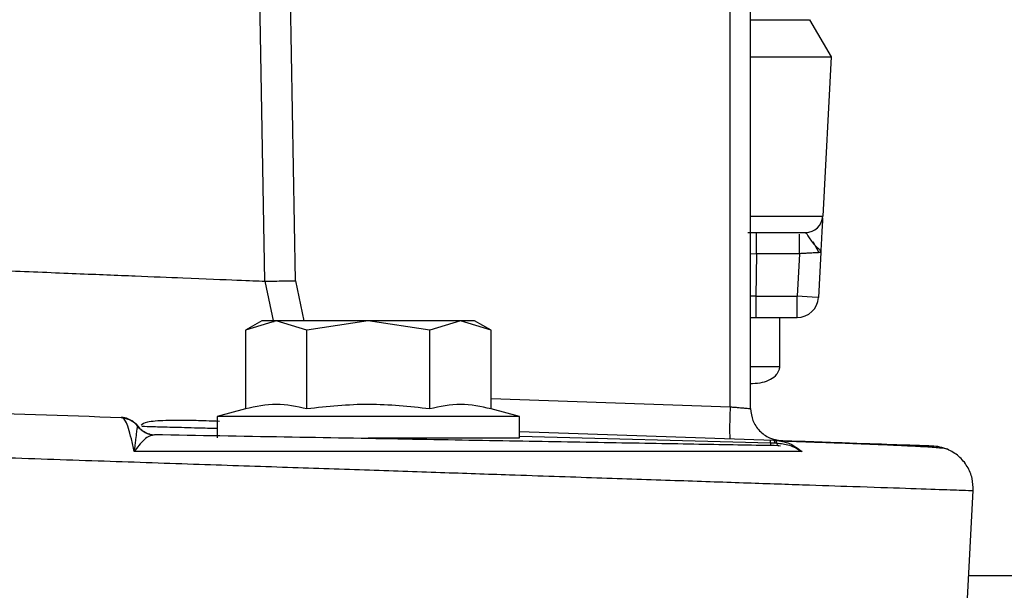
# Model space of a CAD drawing. Header units: inches. Extents: x 144.9 to 238.4, y 214.8 to 247.7.
# Tile 93 of 256: x 152.822 to 152.9358, y 244.2194 to 244.2854. Entities that reach past the tile are written whole.
import ezdxf

# ---------------------------------------------------------------- set-up
doc = ezdxf.new("R2010")
doc.units = ezdxf.units.IN
doc.header["$LTSCALE"] = 0.25
doc.header["$MEASUREMENT"] = 0
doc.layers.add('ANNOTATIONS', color=1, linetype='Continuous')
doc.layers.add('MOTOR LH', color=7, linetype='Continuous')
doc.styles.add('ARIAL', font='arial.ttf', dxfattribs={"height": 0.09375})
doc.dimstyles.new('STANDARD$0', dxfattribs={"dimtxt": 0.09375, "dimasz": 0.09375, "dimexe": 0.03125, "dimexo": 0.046875, "dimgap": 0.09, "dimtad": 0, "dimtih": 1, "dimtoh": 1, "dimdec": 4, "dimzin": 0, "dimdsep": 46, "dimtxsty": 'ARIAL', "dimcen": 0.09, "dimadec": 0, "dimazin": 0, "dimtfac": 1, "dimtdec": 4, "dimtofl": 0, "dimtmove": 0, "dimatfit": 1, "dimfxl": 1, "dimtolj": 1, "dimtzin": 0, "dimarcsym": 0})

# ---------------------------------------------------------------- blocks, each defined once
blk = doc.blocks.new('*D64')
at = {"layer": 'ANNOTATIONS', "color": 0, "lineweight": -2, "transparency": 16777216}
for p, q in [((152.282684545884, 244.7210665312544), (152.282684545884, 245.6873671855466)), ((153.423309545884, 243.5376739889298), (153.423309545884, 245.6873671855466)), ((152.376434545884, 245.6561171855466), (152.5678870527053, 245.6561171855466)), ((153.329559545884, 245.6561171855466), (153.1381070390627, 245.6561171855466))]:
    blk.add_line(p, q, dxfattribs=at)
at = {"layer": 'ANNOTATIONS', "color": 0, "transparency": 16777216}
for points in [[(152.376434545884, 245.6717421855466), (152.376434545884, 245.6404921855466), (152.282684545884, 245.6561171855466)], [(153.329559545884, 245.6717421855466), (153.329559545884, 245.6404921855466), (153.423309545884, 245.6561171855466)]]:
    blk.add_solid(points, dxfattribs=at)
at = {"layer": 'defpoints', "color": 0, "transparency": 16777216}
for p in [(152.282684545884, 245.6561171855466), (152.282684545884, 244.6741915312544), (153.423309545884, 243.4907989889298)]:
    blk.add_point(p, dxfattribs=at)
at = {"layer": 'ANNOTATIONS', "color": 0, "transparency": 16777216, "insert": (152.852997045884, 245.6561171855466), "char_height": 0.09375, "attachment_point": 5, "style": 'ARIAL'}
blk.add_mtext('\\A1;18 5/8"', dxfattribs=at)
blk = doc.blocks.new('*D66')
at = {"layer": 'ANNOTATIONS', "color": 0, "lineweight": -2, "transparency": 16777216}
for p, q in [((151.9943491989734, 244.7850832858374), (151.9943491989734, 246.0537298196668)), ((153.423309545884, 243.5376739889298), (153.423309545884, 246.0537298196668)), ((152.0880991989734, 246.0224798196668), (152.5044876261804, 246.0224798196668)), ((153.329559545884, 246.0224798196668), (152.913171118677, 246.0224798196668))]:
    blk.add_line(p, q, dxfattribs=at)
at = {"layer": 'ANNOTATIONS', "color": 0, "transparency": 16777216}
for points in [[(152.0880991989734, 246.0381048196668), (152.0880991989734, 246.0068548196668), (151.9943491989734, 246.0224798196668)], [(153.329559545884, 246.0381048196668), (153.329559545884, 246.0068548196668), (153.423309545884, 246.0224798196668)]]:
    blk.add_solid(points, dxfattribs=at)
at = {"layer": 'defpoints', "color": 0, "transparency": 16777216}
for p in [(153.423309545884, 246.0224798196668), (151.9943491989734, 244.7382082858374), (153.423309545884, 243.4907989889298)]:
    blk.add_point(p, dxfattribs=at)
at = {"layer": 'ANNOTATIONS', "color": 0, "transparency": 16777216, "insert": (152.7088293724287, 246.0224798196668), "char_height": 0.09375, "attachment_point": 5, "style": 'ARIAL'}
blk.add_mtext('\\A1;24""', dxfattribs=at)

msp = doc.modelspace()

# ---------------------------------------------------------------- linework, layer by layer
at = {"layer": 'MOTOR LH'}
for p, q in [((152.8503243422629, 244.2551581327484), (152.8488182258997, 244.3407486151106)), ((152.8538677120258, 244.2552225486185), (152.8523608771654, 244.3408130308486)), ((152.9041239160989, 244.240632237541), (152.9041239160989, 244.302866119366)), ((152.9064986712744, 244.2404249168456), (152.9064986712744, 244.302866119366)), ((152.9064986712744, 244.2854120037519), (152.9133132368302, 244.2854120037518)), ((152.9133132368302, 244.2854120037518), (152.9157946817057, 244.2811140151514)), ((152.9064986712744, 244.2811140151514), (152.9157946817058, 244.2811140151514)), ((152.9157946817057, 244.2811140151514), (152.9148281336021, 244.2626711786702)), ((152.9064986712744, 244.2626711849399), (152.9148281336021, 244.2626711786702)), ((152.9071817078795, 244.2583450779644), (152.907181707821, 244.2608057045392)), ((152.9129660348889, 244.2606974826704), (152.9128623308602, 244.2608056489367)), ((152.9144193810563, 244.2584432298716), (152.9137429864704, 244.2597344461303)), ((152.9064986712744, 244.2583569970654), (152.9071817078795, 244.2583450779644)), ((152.9071817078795, 244.2583450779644), (152.9070958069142, 244.2534238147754)), ((152.9121376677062, 244.2583450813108), (152.9071817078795, 244.2583450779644)), ((152.9121376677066, 244.2583450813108), (152.9118794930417, 244.2534238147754)), ((152.9146081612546, 244.2584738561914), (152.9143367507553, 244.2532950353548)), ((152.8538677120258, 244.2552225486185), (152.8548500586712, 244.2505940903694)), ((152.8503243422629, 244.2551581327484), (152.8513290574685, 244.2504217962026)), ((152.9070958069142, 244.2534238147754), (152.9118794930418, 244.2534238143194)), ((152.9118794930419, 244.2509631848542), (152.9118794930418, 244.2534238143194)), ((152.913617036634, 244.2533327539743), (152.9118794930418, 244.2534238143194)), ((152.9143367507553, 244.2532950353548), (152.913617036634, 244.2533327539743)), ((152.9064986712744, 244.2509631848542), (152.9118794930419, 244.2509631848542)), ((152.9098683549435, 244.2453005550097), (152.9098683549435, 244.2509631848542)), ((152.8499813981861, 244.2505940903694), (152.848078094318, 244.2494952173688)), ((152.851629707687, 244.2505940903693), (152.8480780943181, 244.2494952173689)), ((152.8745876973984, 244.2505940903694), (152.849981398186, 244.2505940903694)), ((152.8551813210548, 244.2494952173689), (152.851629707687, 244.2505940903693)), ((152.8622845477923, 244.2505940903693), (152.8551813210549, 244.2494952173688)), ((152.8693877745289, 244.2494952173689), (152.8622845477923, 244.2505940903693)), ((152.8729393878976, 244.2505940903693), (152.869387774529, 244.2494952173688)), ((152.8764910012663, 244.2494952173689), (152.8729393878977, 244.2505940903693)), ((152.8764910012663, 244.2494952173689), (152.8745876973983, 244.2505940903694)), ((152.848078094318, 244.2494952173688), (152.848078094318, 244.24039584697)), ((152.855181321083, 244.2403958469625), (152.8551813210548, 244.2494952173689)), ((152.8693877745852, 244.2403958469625), (152.869387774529, 244.2494952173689)), ((152.8764910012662, 244.24039584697), (152.8764910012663, 244.2494952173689)), ((152.9064986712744, 244.2433351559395), (152.9067254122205, 244.2433351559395)), ((152.8764910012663, 244.24159720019), (152.9041239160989, 244.240632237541)), ((152.8337294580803, 244.2394017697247), (152.8337417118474, 244.2394013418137)), ((152.8342897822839, 244.2393168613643), (152.8337334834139, 244.2394011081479)), ((152.8480780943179, 244.24039584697), (152.8448140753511, 244.2395212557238)), ((152.8448140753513, 244.2395212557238), (152.8448140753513, 244.2370606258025)), ((152.8797550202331, 244.2395212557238), (152.8448140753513, 244.2395212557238)), ((152.8797550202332, 244.2395212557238), (152.8764910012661, 244.2403958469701)), ((152.8797550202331, 244.2370606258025), (152.8797550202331, 244.2395212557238)), ((152.8356413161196, 244.238395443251), (152.835354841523, 244.2386715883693)), ((152.8356191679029, 244.238385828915), (152.8356283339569, 244.2383957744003)), ((152.8356283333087, 244.2383957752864), (152.8356414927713, 244.238395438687)), ((152.8370206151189, 244.2374565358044), (152.8369201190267, 244.2374898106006)), ((152.8370396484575, 244.237459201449), (152.8370373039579, 244.237458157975)), ((152.8375510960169, 244.2373889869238), (152.8372978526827, 244.2373225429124)), ((152.8622845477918, 244.2370606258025), (152.8797550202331, 244.2370606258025)), ((152.879755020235, 244.237794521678), (152.9091540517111, 244.2367678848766)), ((152.8797550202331, 244.2372241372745), (152.9087894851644, 244.2364639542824)), ((152.9087894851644, 244.2364639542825), (152.9093396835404, 244.236450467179)), ((152.9093396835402, 244.2364504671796), (152.9094924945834, 244.2364457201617)), ((152.9096625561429, 244.2361502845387), (152.9099334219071, 244.2361228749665)), ((152.9315330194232, 244.2177307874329), (152.9322259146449, 244.2309520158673)), ((153.0420595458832, 244.2210665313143), (152.9317078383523, 244.2210665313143))]:
    msp.add_line(p, q, dxfattribs=at)
at = {"layer": 'MOTOR LH', "flags": 128}
msp.add_lwpolyline([(152.8353163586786, 244.2387580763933), (152.8354649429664, 244.2386100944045), (152.8356414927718, 244.2383954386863)], dxfattribs=at)
at = {"layer": 'MOTOR LH'}
for centre, radius, start, end in [((152.9128623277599, 244.2627742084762), 0.001968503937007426, 270, 356.9998172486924), ((152.9118794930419, 244.2534238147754), 0.002460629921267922, 270, 356.9999999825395), ((152.8336558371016, 244.2369422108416), 0.002460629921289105, 69.95316556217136, 88.00000000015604), ((152.8376271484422, 244.2398486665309), 0.002460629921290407, 216.1990150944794, 268.9999999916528)]:
    msp.add_arc(centre, radius, start, end, dxfattribs=at)
for points, knots in [([(152.9148194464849, 244.2625054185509), (152.914817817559, 244.262474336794), (152.9148131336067, 244.2623849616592), (152.9147757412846, 244.2616714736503), (152.9147068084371, 244.2603561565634), (152.9146416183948, 244.2591122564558), (152.9146081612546, 244.2584738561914)], [0, 0, 0, 0, 0.1185023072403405, 0.3407516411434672, 0.6616574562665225, 1, 1, 1, 1]), ([(152.9061774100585, 244.2608057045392), (152.907018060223, 244.2608057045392), (152.9083158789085, 244.2608057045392), (152.9098737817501, 244.2608057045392), (152.9109373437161, 244.2608057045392), (152.9118014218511, 244.2608057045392), (152.9126338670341, 244.2608057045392), (152.9127725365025, 244.2608057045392), (152.9128623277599, 244.2608057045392)], [0, 0, 0, 0, 0.239442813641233, 0.3696583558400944, 0.4999999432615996, 0.6302155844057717, 0.7605571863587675, 1, 1, 1, 1]), ([(152.9121376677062, 244.2583450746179), (152.9121376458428, 244.2586694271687), (152.9121376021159, 244.2593181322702), (152.9121375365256, 244.2601026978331), (152.9121374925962, 244.2605570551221), (152.9121374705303, 244.2606195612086), (152.9121374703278, 244.2606201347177)], [0, 0, 0, 0, 0.3323075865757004, 0.6646151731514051, 0.9969227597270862, 1, 1, 1, 1]), ([(152.9128622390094, 244.2608056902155), (152.9129054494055, 244.2607716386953), (152.9129846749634, 244.2607092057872), (152.9131121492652, 244.2603670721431), (152.91328613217, 244.2601428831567), (152.9133440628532, 244.2600682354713)], [0, 0, 0, 0, 0.4445352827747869, 0.8150482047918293, 0.9999999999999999, 0.9999999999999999, 0.9999999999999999, 0.9999999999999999]), ([(152.9133440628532, 244.2600682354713), (152.9134757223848, 244.2598717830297), (152.9137635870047, 244.2594422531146), (152.9142919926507, 244.2590107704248), (152.9145698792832, 244.2587001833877), (152.9145952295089, 244.2585503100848), (152.9146081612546, 244.2584738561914)], [0, 0, 0, 0, 0.2804904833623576, 0.6132733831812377, 0.8027216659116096, 0.9999999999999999, 0.9999999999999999, 0.9999999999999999, 0.9999999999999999]), ([(152.75749948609, 244.2589488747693), (152.7602616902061, 244.2588362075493), (152.7655755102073, 244.2586194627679), (152.7731176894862, 244.2583121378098), (152.7799189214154, 244.2580343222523), (152.7859778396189, 244.2577862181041), (152.7926089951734, 244.257514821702), (152.7997865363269, 244.257222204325), (152.8074018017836, 244.2569113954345), (152.8142724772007, 244.2566305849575), (152.8214429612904, 244.2563373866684), (152.828636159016, 244.256044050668), (152.8354672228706, 244.2557650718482), (152.8420392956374, 244.2554963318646), (152.8477053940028, 244.2552653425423), (152.8494562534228, 244.2551936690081), (152.8503243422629, 244.2551581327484)], [0, 0, 0, 0, 0.059038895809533, 0.1135767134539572, 0.1636121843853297, 0.2091441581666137, 0.2501716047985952, 0.3166598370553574, 0.3805064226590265, 0.441710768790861, 0.5002723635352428, 0.5859020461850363, 0.6692275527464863, 0.750248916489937, 0.8761715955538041, 0.9999999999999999, 0.9999999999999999, 0.9999999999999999, 0.9999999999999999]), ([(152.9144066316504, 244.2584630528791), (152.9143437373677, 244.2584597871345), (152.9142086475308, 244.2584527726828), (152.9138312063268, 244.2584337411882), (152.9133271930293, 244.2584054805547), (152.9127174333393, 244.2583745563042), (152.9123399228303, 244.2583553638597), (152.9121376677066, 244.2583450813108)], [0, 0, 0, 0, 0.1523798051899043, 0.3272946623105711, 0.606872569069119, 0.7893779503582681, 1, 1, 1, 1]), ([(152.9146081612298, 244.2584738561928), (152.9145892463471, 244.2584726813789), (152.9145692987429, 244.2584714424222), (152.9144146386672, 244.2584634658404), (152.9144066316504, 244.2584630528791)], [0, 0, 0, 0, 0.9482282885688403, 0.9999999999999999, 0.9999999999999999, 0.9999999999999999, 0.9999999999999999]), ([(152.8503243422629, 244.2551581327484), (152.850415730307, 244.255160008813), (152.8505984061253, 244.2551637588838), (152.851421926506, 244.2551789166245), (152.8525485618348, 244.2551992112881), (152.8534278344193, 244.2552147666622), (152.8538677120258, 244.2552225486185)], [0, 0, 0, 0, 0.250137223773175, 0.4999999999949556, 0.7498627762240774, 1, 1, 1, 1]), ([(152.9070958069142, 244.2534238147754), (152.9069119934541, 244.2534208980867), (152.9067075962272, 244.2534176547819), (152.9065177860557, 244.2534141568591), (152.9064986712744, 244.2534138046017)], [0, 0, 0, 0, 0.899295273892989, 1, 1, 1, 1]), ([(152.9064986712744, 244.2453037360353), (152.9066636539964, 244.2453037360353), (152.9079106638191, 244.2453037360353), (152.9093784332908, 244.2453037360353), (152.9097050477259, 244.2453037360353), (152.9098683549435, 244.2453037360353)], [0, 0, 0, 0, 0.07083731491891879, 0.5354186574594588, 1, 1, 1, 1]), ([(152.9067254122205, 244.2433351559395), (152.9071102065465, 244.2433605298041), (152.9078246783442, 244.2434076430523), (152.9087948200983, 244.2437719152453), (152.909412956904, 244.2442285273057), (152.9097099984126, 244.2446682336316), (152.9098541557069, 244.2449914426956), (152.9098622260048, 244.2452366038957), (152.9098665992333, 244.245369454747)], [0, 0, 0, 0, 0.2793840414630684, 0.518749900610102, 0.7465768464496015, 0.8230752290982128, 0.9041259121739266, 1, 1, 1, 1]), ([(152.7491892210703, 244.2423539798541), (152.7565314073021, 244.2420975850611), (152.7712155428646, 244.241584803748), (152.7928807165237, 244.2408282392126), (152.8139714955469, 244.2400917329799), (152.8271435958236, 244.2396317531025), (152.8337294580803, 244.2394017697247)], [0, 0, 0, 0, 0.2500123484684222, 0.5000166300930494, 0.7500154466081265, 1, 1, 1, 1]), ([(152.8551813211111, 244.240395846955), (152.8540088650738, 244.2406492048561), (152.8516412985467, 244.2411608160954), (152.8492733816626, 244.2406524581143), (152.8480780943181, 244.24039584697)], [0, 0, 0, 0, 0.4952156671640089, 0.9999999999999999, 0.9999999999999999, 0.9999999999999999, 0.9999999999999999]), ([(152.8693877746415, 244.240395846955), (152.8670428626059, 244.2406492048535), (152.8623077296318, 244.2411608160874), (152.8575718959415, 244.2406524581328), (152.8551813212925, 244.2403958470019)], [0, 0, 0, 0, 0.4952156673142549, 1, 1, 1, 1]), ([(152.8764910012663, 244.24039584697), (152.8753185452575, 244.2406492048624), (152.8729509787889, 244.2411608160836), (152.8705830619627, 244.2406524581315), (152.8693877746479, 244.2403958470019)], [0, 0, 0, 0, 0.4952156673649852, 1, 1, 1, 1]), ([(152.9041239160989, 244.240632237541), (152.9043150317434, 244.2406156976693), (152.9046745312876, 244.2405845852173), (152.9052636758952, 244.2405337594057), (152.9058793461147, 244.2404785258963), (152.9063962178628, 244.240434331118), (152.9064651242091, 244.2404279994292), (152.9064986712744, 244.2404249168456)], [0, 0, 0, 0, 0.1528060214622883, 0.2874369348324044, 0.5013751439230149, 0.7572444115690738, 1, 1, 1, 1]), ([(152.8338778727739, 244.2393557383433), (152.8338522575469, 244.2393683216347), (152.8337999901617, 244.2393939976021), (152.8337532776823, 244.2393991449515), (152.833729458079, 244.2394017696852)], [0, 0, 0, 0, 0.4900805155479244, 1, 1, 1, 1]), ([(152.833729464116, 244.2394017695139), (152.8339119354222, 244.239383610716), (152.8342816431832, 244.2393468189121), (152.8348033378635, 244.2391338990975), (152.835272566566, 244.2388218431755), (152.8355107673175, 244.2385365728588), (152.8356283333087, 244.2383957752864)], [0, 0, 0, 0, 0.2467770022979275, 0.4999984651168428, 0.7532200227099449, 1, 1, 1, 1]), ([(152.8352175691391, 244.2354719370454), (152.835106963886, 244.2359702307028), (152.8348849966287, 244.2369702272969), (152.8345777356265, 244.2381788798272), (152.8342381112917, 244.2390357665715), (152.8339969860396, 244.2392502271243), (152.8338779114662, 244.2393561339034)], [0, 0, 0, 0, 0.2540039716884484, 0.509745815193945, 0.7578984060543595, 1, 1, 1, 1]), ([(152.8338779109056, 244.2393561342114), (152.8340459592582, 244.2393307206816), (152.8343858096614, 244.2392793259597), (152.8348608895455, 244.239069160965), (152.8352889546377, 244.2387760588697), (152.8355099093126, 244.2385149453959), (152.8356191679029, 244.238385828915)], [0, 0, 0, 0, 0.2472353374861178, 0.4999931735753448, 0.7527545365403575, 1, 1, 1, 1]), ([(152.8352401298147, 244.2387821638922), (152.8351810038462, 244.2388541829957), (152.835096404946, 244.2389572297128), (152.8349722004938, 244.239006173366), (152.8349348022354, 244.2390209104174)], [0, 0, 0, 0, 0.6988976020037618, 1, 1, 1, 1]), ([(152.8352176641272, 244.2354719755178), (152.835261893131, 244.2357332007), (152.8353457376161, 244.236228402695), (152.8354464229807, 244.2370249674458), (152.8355262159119, 244.2377419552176), (152.8355855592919, 244.2382572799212), (152.835608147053, 244.2383436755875), (152.8356191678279, 244.2383858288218)], [0, 0, 0, 0, 0.1584542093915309, 0.3003800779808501, 0.5527118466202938, 0.7817640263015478, 1, 1, 1, 1]), ([(152.8364861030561, 244.2376675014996), (152.8363115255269, 244.2377731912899), (152.8359630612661, 244.2379841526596), (152.8357137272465, 244.2383063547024), (152.8355893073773, 244.2384671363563)], [0, 0, 0, 0, 0.5009912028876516, 1, 1, 1, 1]), ([(152.8364777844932, 244.2376595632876), (152.8363154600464, 244.23775390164), (152.835986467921, 244.2379451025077), (152.8357426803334, 244.238237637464), (152.8356191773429, 244.2383858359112)], [0, 0, 0, 0, 0.4933991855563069, 0.9999999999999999, 0.9999999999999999, 0.9999999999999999, 0.9999999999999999]), ([(152.8450743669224, 244.2389493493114), (152.8445502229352, 244.2389680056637), (152.843170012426, 244.2390171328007), (152.8409805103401, 244.2390711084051), (152.8385554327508, 244.2390538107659), (152.8365544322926, 244.2389080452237), (152.8361865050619, 244.2386290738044), (152.8360113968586, 244.2384963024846)], [0, 0, 0, 0, 0.09586627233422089, 0.2524413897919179, 0.4695865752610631, 0.7475594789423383, 1, 1, 1, 1]), ([(152.8361027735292, 244.2383834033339), (152.8364912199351, 244.2383729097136), (152.8372705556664, 244.2383518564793), (152.8395560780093, 244.2382902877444), (152.8420681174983, 244.2382226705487), (152.8440647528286, 244.2381689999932), (152.8448140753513, 244.2381488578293)], [0, 0, 0, 0, 0.2771556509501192, 0.556054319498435, 0.8333904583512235, 1, 1, 1, 1]), ([(152.7491892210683, 244.2371721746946), (152.7528909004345, 244.2370464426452), (152.7598243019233, 244.2368109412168), (152.7694845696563, 244.2364829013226), (152.7776935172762, 244.2362036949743), (152.7858477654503, 244.2359262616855), (152.7942350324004, 244.2356414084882), (152.803114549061, 244.235339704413), (152.8114138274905, 244.2350576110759), (152.8207327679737, 244.2347407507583), (152.8309880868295, 244.2343925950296), (152.8420318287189, 244.23401786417), (152.8523163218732, 244.2336685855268), (152.8618375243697, 244.2333447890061), (152.8706006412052, 244.2330464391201), (152.8796500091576, 244.2327385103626), (152.8888090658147, 244.2324276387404), (152.8978290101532, 244.2321214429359), (152.9057699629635, 244.2318515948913), (152.9126327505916, 244.2316180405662), (152.9190533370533, 244.2313995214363), (152.9246783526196, 244.2312087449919), (152.9290157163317, 244.2310615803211), (152.9317250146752, 244.2309692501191), (152.9320593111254, 244.2309577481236), (152.9322259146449, 244.2309520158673)], [0, 0, 0, 0, 0.03861467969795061, 0.07232692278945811, 0.1011376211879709, 0.1250475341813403, 0.1587645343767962, 0.1908440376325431, 0.2212864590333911, 0.2500921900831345, 0.2951444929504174, 0.3388444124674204, 0.3811925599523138, 0.4221895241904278, 0.4618358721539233, 0.5001321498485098, 0.5518711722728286, 0.6027368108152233, 0.6527299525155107, 0.7018514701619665, 0.750102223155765, 0.8131869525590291, 0.8758636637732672, 0.9381341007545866, 1, 1, 1, 1]), ([(152.8372978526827, 244.2373225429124), (152.8371955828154, 244.2373034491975), (152.8369117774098, 244.2372504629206), (152.8364038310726, 244.2368632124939), (152.8358195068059, 244.2362394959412), (152.8354010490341, 244.2357058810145), (152.8352176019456, 244.2354719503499)], [0, 0, 0, 0, 0.1720842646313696, 0.4775448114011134, 0.7709616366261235, 1, 1, 1, 1]), ([(152.8373184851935, 244.2373587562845), (152.8371883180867, 244.2373901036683), (152.8369076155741, 244.2374577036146), (152.8366182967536, 244.2375930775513), (152.8364631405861, 244.2376656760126)], [0, 0, 0, 0, 0.4637190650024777, 1, 1, 1, 1]), ([(152.8370205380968, 244.2374567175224), (152.8370203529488, 244.2374567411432), (152.8368342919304, 244.2374804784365), (152.8366434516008, 244.2375496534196), (152.8364825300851, 244.2376564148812), (152.8364777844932, 244.2376595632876)], [0, 0, 0, 0, 0.0009657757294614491, 0.9705383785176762, 1, 1, 1, 1]), ([(152.9097505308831, 244.2361287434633), (152.9069723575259, 244.2361772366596), (152.9014155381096, 244.2362742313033), (152.8911527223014, 244.2364533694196), (152.8796109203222, 244.2366548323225), (152.8667423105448, 244.2368794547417), (152.8527788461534, 244.2371231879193), (152.8426282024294, 244.2373003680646), (152.8375510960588, 244.2373889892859)], [0, 0, 0, 0, 0.16678927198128, 0.3336069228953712, 0.5001725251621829, 0.6666981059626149, 0.8332904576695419, 1, 1, 1, 1]), ([(152.9089125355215, 244.2361433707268), (152.9088904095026, 244.2361574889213), (152.9088458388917, 244.2361859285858), (152.9088083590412, 244.2363708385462), (152.9087894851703, 244.2364639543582)], [0, 0, 0, 0, 0.4964261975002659, 1, 1, 1, 1]), ([(152.9093396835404, 244.236450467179), (152.9093117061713, 244.2365415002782), (152.9092557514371, 244.2367235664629), (152.9091879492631, 244.2367531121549), (152.9091540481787, 244.2367678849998)], [0, 0, 0, 0, 0.5000000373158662, 1, 1, 1, 1]), ([(152.9091540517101, 244.2367678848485), (152.9091890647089, 244.2367664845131), (152.9092593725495, 244.2367636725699), (152.9093295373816, 244.2367587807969), (152.9093647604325, 244.2367563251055)], [0, 0, 0, 0, 0.4979956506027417, 1, 1, 1, 1]), ([(152.9091540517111, 244.2367678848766), (152.9119562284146, 244.2366700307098), (152.9175604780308, 244.2364743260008), (152.9231672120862, 244.2362785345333), (152.926815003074, 244.2361511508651), (152.9272607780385, 244.2361355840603), (152.9274836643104, 244.2361278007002)], [0, 0, 0, 0, 0.2500124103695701, 0.5000155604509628, 0.7500091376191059, 1, 1, 1, 1]), ([(152.9093647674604, 244.2367564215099), (152.9093896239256, 244.2367388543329), (152.9094393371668, 244.2367037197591), (152.9094747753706, 244.2365317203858), (152.9094924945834, 244.2364457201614)], [0, 0, 0, 0, 0.4999968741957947, 1, 1, 1, 1]), ([(152.9093647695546, 244.2367564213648), (152.9099187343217, 244.2366715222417), (152.9110527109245, 244.2364977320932), (152.9119721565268, 244.2358111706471), (152.9124424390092, 244.235460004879)], [0, 0, 0, 0, 0.4885151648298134, 1, 1, 1, 1]), ([(152.9094924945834, 244.2364457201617), (152.9095328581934, 244.2363540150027), (152.9096131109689, 244.2361716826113), (152.9097049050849, 244.236142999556), (152.9097505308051, 244.2361287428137)], [0, 0, 0, 0, 0.5029559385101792, 1, 1, 1, 1]), ([(152.9094924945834, 244.2364457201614), (152.9099978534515, 244.2363948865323), (152.9110555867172, 244.2362884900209), (152.9119666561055, 244.2357442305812), (152.9124424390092, 244.235460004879)], [0, 0, 0, 0, 0.4777753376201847, 1, 1, 1, 1]), ([(152.9292663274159, 244.2357259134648), (152.9290418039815, 244.2357713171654), (152.928617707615, 244.2358570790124), (152.9266509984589, 244.2359938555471), (152.9241899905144, 244.2361241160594), (152.9214840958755, 244.2362439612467), (152.9188051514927, 244.2363504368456), (152.916239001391, 244.2364399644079), (152.9135357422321, 244.2365343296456), (152.9115649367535, 244.236603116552), (152.9102199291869, 244.2366500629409), (152.9100045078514, 244.2366575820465)], [0, 0, 0, 0, 0.1869700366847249, 0.3531627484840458, 0.4986837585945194, 0.6236236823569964, 0.7280498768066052, 0.814303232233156, 0.8984959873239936, 0.9837427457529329, 1, 1, 1, 1]), ([(152.927441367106, 244.2361290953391), (152.9277459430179, 244.2361065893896), (152.9283734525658, 244.2360602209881), (152.9289629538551, 244.2358395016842), (152.9292663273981, 244.2357259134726)], [0, 0, 0, 0, 0.4853725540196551, 1, 1, 1, 1]), ([(152.9124425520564, 244.2354598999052), (152.9096009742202, 244.2354591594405), (152.903898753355, 244.235457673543), (152.8930950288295, 244.2354570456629), (152.8807412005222, 244.2354580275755), (152.8668365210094, 244.2354608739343), (152.8517181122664, 244.2354654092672), (152.8407188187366, 244.2354697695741), (152.8352176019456, 244.2354719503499)], [0, 0, 0, 0, 0.1654929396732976, 0.33209623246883, 0.5000022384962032, 0.6676991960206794, 0.8338021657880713, 1, 1, 1, 1]), ([(152.9322259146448, 244.2309520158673), (152.9322121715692, 244.2314186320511), (152.932183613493, 244.2323882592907), (152.9315915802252, 244.2337739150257), (152.9306208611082, 244.234988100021), (152.9297154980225, 244.2354812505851), (152.9292663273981, 244.2357259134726)], [0, 0, 0, 0, 0.233448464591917, 0.4851053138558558, 0.7445493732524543, 0.9999999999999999, 0.9999999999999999, 0.9999999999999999, 0.9999999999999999])]:
    msp.add_open_spline(points, degree=3, knots=knots, dxfattribs=at)
for points in [[(152.9070958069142, 244.2534238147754), (152.9070958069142, 244.2531013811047), (152.9070958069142, 244.2524565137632), (152.9070958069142, 244.2516431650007), (152.9070958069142, 244.2510741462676), (152.9070958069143, 244.251000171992), (152.9070958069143, 244.2509631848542)], [(152.9041239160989, 244.2406322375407), (152.9041090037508, 244.2401492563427), (152.9040791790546, 244.2391832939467), (152.9040664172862, 244.2379646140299), (152.9040791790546, 244.2371113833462), (152.9041090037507, 244.236999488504), (152.9041239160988, 244.2369435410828)], [(152.9064986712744, 244.2404249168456), (152.9065516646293, 244.2399520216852), (152.9066576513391, 244.2390062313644), (152.9074753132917, 244.2378037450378), (152.9086485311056, 244.2369446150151), (152.9095900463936, 244.2368056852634), (152.9100608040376, 244.2367362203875)], [(152.9087093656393, 244.2367834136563), (152.9087248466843, 244.236769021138), (152.9087558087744, 244.2367402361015), (152.9087782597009, 244.2365560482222), (152.9087894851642, 244.2364639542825)]]:
    msp.add_open_spline(points, degree=3, dxfattribs=at)

# ---------------------------------------------------------------- dimensions: what is measured, and where the dimension line sits
at = {"layer": 'ANNOTATIONS'}
for base, p1, p2, text, picture, middle in [((153.423309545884, 246.0224798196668), (151.9943491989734, 244.7382082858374), (153.423309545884, 243.4907989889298), '24""', '*D66', (152.7088293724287, 246.0224798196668)), ((152.282684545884, 245.6561171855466), (153.423309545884, 243.4907989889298), (152.282684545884, 244.6741915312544), '18 5/8"', '*D64', (152.852997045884, 245.6561171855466))]:
    dim = msp.add_linear_dim(base=base, p1=p1, p2=p2, text=text, dimstyle='STANDARD$0', dxfattribs=at)
    dim.commit()
    dim.dimension.update_dxf_attribs({"geometry": picture, "text_midpoint": middle, "dimtype": 160})

doc.saveas('drawing.dxf')
